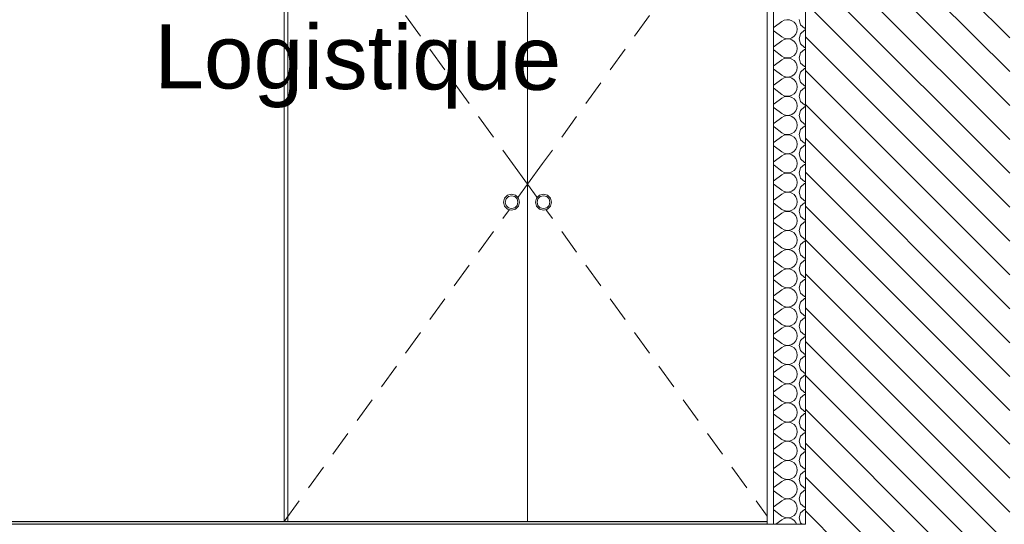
# Model space of a CAD drawing. Header units: millimetres. Extents: x 17009 to 157603, y -19950 to 21829.
# Tile 136 of 208: x 67239 to 70320, y 370 to 1950. Entities that reach past the tile are written whole.
import ezdxf

# ---------------------------------------------------------------- set-up
doc = ezdxf.new("R2010")
doc.units = ezdxf.units.MM
doc.header["$MEASUREMENT"] = 0
for name, color, linetype in [('01-STR_Dalles.ARCHI', 7, 'Continuous'), ('01-STR_Murs.ARCHI', 7, 'Continuous'), ('04-SOE_Revetement de sol.ARCHI', 7, 'Continuous'), ('05-INF _ ANNOTATIONS.ARCHI', 7, 'Continuous'), ('Portes Archicad', 7, 'Continuous')]:
    doc.layers.add(name, color=color, linetype=linetype)
doc.styles.add('STYLE_GENERE_1', font='arial.ttf')

# ---------------------------------------------------------------- blocks, each defined once
blk = doc.blocks.new('Élément de coupe_4_1')
at = {"layer": '01-STR_Murs.ARCHI', "linetype": 'Continuous', "lineweight": 0, "true_color": 0x000000}
h = blk.add_hatch(dxfattribs=at)
h.set_pattern_fill('Hachure_simple_0001', color=18, style=0, pattern_type=2)
h.set_pattern_definition([(315, (0, 0), (53.03301, 53.03301), [])])
h.paths.add_polyline_path([(70337.8, 3400), (69697.9, 3400), (69697.9, 0), (69878, 0), (69878, -390), (70187.7, -390), (70187.7, 0), (70337.8, 0)])
at = {"layer": '01-STR_Murs.ARCHI', "color": 7, "linetype": 'Continuous', "lineweight": 5}
blk.add_line((69697.9, 3400), (69697.9, 370), dxfattribs=at)
blk = doc.blocks.new('*X109')
at = {"layer": '01-STR_Murs.ARCHI', "color": 7, "linetype": 'Continuous', "lineweight": 5}
for p, q in [((69600, 1926), (69624, 1944)), ((69631.2, 1948), (69624, 1944)), ((69639.3, 1949.9), (69631.2, 1948)), ((69647.6, 1949.5), (69639.3, 1949.9)), ((69655.4, 1946.8), (69647.6, 1949.5)), ((69662.2, 1942.1), (69655.4, 1946.8)), ((69667.5, 1935.8), (69662.2, 1942.1)), ((69678, 1950), (69682.5, 1934.2)), ((69597.9, 1925.2), (69600, 1926)), ((69600, 1914), (69597.9, 1914.8)), ((69600, 1914), (69624, 1896)), ((69670.9, 1928.2), (69667.5, 1935.8)), ((69667.5, 1904.2), (69670.9, 1911.8)), ((69672, 1920), (69670.9, 1928.2)), ((69670.9, 1911.8), (69672, 1920)), ((69682.5, 1934.2), (69694.6, 1923.2)), ((69694.6, 1916.8), (69682.5, 1905.8)), ((69694.6, 1923.2), (69697.9, 1922.5)), ((69697.9, 1917.5), (69694.6, 1916.8)), ((69600, 1866), (69624, 1884)), ((69624, 1896), (69631.2, 1892)), ((69631.2, 1888), (69624, 1884)), ((69631.2, 1892), (69639.3, 1890.1)), ((69639.3, 1889.9), (69631.2, 1888)), ((69639.3, 1890.1), (69647.6, 1890.5)), ((69647.6, 1889.5), (69639.3, 1889.9)), ((69647.6, 1890.5), (69655.4, 1893.2)), ((69655.4, 1886.8), (69647.6, 1889.5)), ((69655.4, 1893.2), (69662.2, 1897.9)), ((69662.2, 1882.1), (69655.4, 1886.8)), ((69662.2, 1897.9), (69667.5, 1904.2)), ((69667.5, 1875.8), (69662.2, 1882.1)), ((69682.5, 1905.8), (69678, 1890)), ((69678, 1890), (69682.5, 1874.2)), ((69597.9, 1865.2), (69600, 1866)), ((69600, 1854), (69597.9, 1854.8)), ((69600, 1854), (69624, 1836)), ((69670.9, 1868.2), (69667.5, 1875.8)), ((69667.5, 1844.2), (69670.9, 1851.8)), ((69672, 1860), (69670.9, 1868.2)), ((69670.9, 1851.8), (69672, 1860)), ((69682.5, 1874.2), (69694.6, 1863.2)), ((69694.6, 1856.8), (69682.5, 1845.8)), ((69694.6, 1863.2), (69697.9, 1862.5)), ((69697.9, 1857.5), (69694.6, 1856.8)), ((69600, 1806), (69624, 1824)), ((69624, 1836), (69631.2, 1832)), ((69631.2, 1828), (69624, 1824)), ((69631.2, 1832), (69639.3, 1830.1)), ((69639.3, 1829.9), (69631.2, 1828)), ((69639.3, 1830.1), (69647.6, 1830.5)), ((69647.6, 1829.5), (69639.3, 1829.9)), ((69647.6, 1830.5), (69655.4, 1833.2)), ((69655.4, 1826.8), (69647.6, 1829.5)), ((69655.4, 1833.2), (69662.2, 1837.9)), ((69662.2, 1822.1), (69655.4, 1826.8)), ((69662.2, 1837.9), (69667.5, 1844.2)), ((69667.5, 1815.8), (69662.2, 1822.1)), ((69682.5, 1845.8), (69678, 1830)), ((69678, 1830), (69682.5, 1814.2)), ((69597.9, 1805.2), (69600, 1806)), ((69600, 1794), (69597.9, 1794.8)), ((69600, 1794), (69624, 1776)), ((69670.9, 1808.2), (69667.5, 1815.8)), ((69667.5, 1784.2), (69670.9, 1791.8)), ((69672, 1800), (69670.9, 1808.2)), ((69670.9, 1791.8), (69672, 1800)), ((69682.5, 1814.2), (69694.6, 1803.2)), ((69694.6, 1796.8), (69682.5, 1785.8)), ((69694.6, 1803.2), (69697.9, 1802.5)), ((69697.9, 1797.5), (69694.6, 1796.8)), ((69600, 1746), (69624, 1764)), ((69624, 1776), (69631.2, 1772)), ((69631.2, 1768), (69624, 1764)), ((69631.2, 1772), (69639.3, 1770.1)), ((69639.3, 1769.9), (69631.2, 1768)), ((69639.3, 1770.1), (69647.6, 1770.5)), ((69647.6, 1769.5), (69639.3, 1769.9)), ((69647.6, 1770.5), (69655.4, 1773.2)), ((69655.4, 1766.8), (69647.6, 1769.5)), ((69655.4, 1773.2), (69662.2, 1777.9)), ((69662.2, 1762.1), (69655.4, 1766.8)), ((69662.2, 1777.9), (69667.5, 1784.2)), ((69667.5, 1755.8), (69662.2, 1762.1)), ((69682.5, 1785.8), (69678, 1770)), ((69678, 1770), (69682.5, 1754.2)), ((69597.9, 1745.2), (69600, 1746)), ((69600, 1734), (69597.9, 1734.8)), ((69600, 1734), (69624, 1716)), ((69670.9, 1748.2), (69667.5, 1755.8)), ((69667.5, 1724.2), (69670.9, 1731.8)), ((69672, 1740), (69670.9, 1748.2)), ((69670.9, 1731.8), (69672, 1740)), ((69682.5, 1725.8), (69678, 1710)), ((69682.5, 1754.2), (69694.6, 1743.2)), ((69694.6, 1736.8), (69682.5, 1725.8)), ((69694.6, 1743.2), (69697.9, 1742.5)), ((69697.9, 1737.5), (69694.6, 1736.8)), ((69600, 1686), (69624, 1704)), ((69624, 1716), (69631.2, 1712)), ((69631.2, 1708), (69624, 1704)), ((69631.2, 1712), (69639.3, 1710.1)), ((69639.3, 1709.9), (69631.2, 1708)), ((69639.3, 1710.1), (69647.6, 1710.5)), ((69647.6, 1709.5), (69639.3, 1709.9)), ((69647.6, 1710.5), (69655.4, 1713.2)), ((69655.4, 1706.8), (69647.6, 1709.5)), ((69655.4, 1713.2), (69662.2, 1717.9)), ((69662.2, 1702.1), (69655.4, 1706.8)), ((69662.2, 1717.9), (69667.5, 1724.2)), ((69667.5, 1695.8), (69662.2, 1702.1)), ((69670.9, 1688.2), (69667.5, 1695.8)), ((69678, 1710), (69682.5, 1694.2)), ((69597.9, 1685.2), (69600, 1686)), ((69600, 1674), (69597.9, 1674.8)), ((69600, 1674), (69624, 1656)), ((69662.2, 1657.9), (69667.5, 1664.2)), ((69667.5, 1664.2), (69670.9, 1671.8)), ((69672, 1680), (69670.9, 1688.2)), ((69670.9, 1671.8), (69672, 1680)), ((69682.5, 1665.8), (69678, 1650)), ((69682.5, 1694.2), (69694.6, 1683.2)), ((69694.6, 1676.8), (69682.5, 1665.8)), ((69694.6, 1683.2), (69697.9, 1682.5)), ((69697.9, 1677.5), (69694.6, 1676.8)), ((69600, 1626), (69624, 1644)), ((69624, 1656), (69631.2, 1652)), ((69631.2, 1648), (69624, 1644)), ((69631.2, 1652), (69639.3, 1650.1)), ((69639.3, 1649.9), (69631.2, 1648)), ((69639.3, 1650.1), (69647.6, 1650.5)), ((69647.6, 1649.5), (69639.3, 1649.9)), ((69647.6, 1650.5), (69655.4, 1653.2)), ((69655.4, 1646.8), (69647.6, 1649.5)), ((69655.4, 1653.2), (69662.2, 1657.9)), ((69662.2, 1642.1), (69655.4, 1646.8)), ((69667.5, 1635.8), (69662.2, 1642.1)), ((69670.9, 1628.2), (69667.5, 1635.8)), ((69678, 1650), (69682.5, 1634.2)), ((69682.5, 1634.2), (69694.6, 1623.2)), ((69597.9, 1625.2), (69600, 1626)), ((69600, 1614), (69597.9, 1614.8)), ((69600, 1614), (69624, 1596)), ((69662.2, 1597.9), (69667.5, 1604.2)), ((69667.5, 1604.2), (69670.9, 1611.8)), ((69672, 1620), (69670.9, 1628.2)), ((69670.9, 1611.8), (69672, 1620)), ((69682.5, 1605.8), (69678, 1590)), ((69694.6, 1616.8), (69682.5, 1605.8)), ((69694.6, 1623.2), (69697.9, 1622.5)), ((69697.9, 1617.5), (69694.6, 1616.8)), ((69600, 1566), (69624, 1584)), ((69624, 1596), (69631.2, 1592)), ((69631.2, 1588), (69624, 1584)), ((69631.2, 1592), (69639.3, 1590.1)), ((69639.3, 1589.9), (69631.2, 1588)), ((69639.3, 1590.1), (69647.6, 1590.5)), ((69647.6, 1589.5), (69639.3, 1589.9)), ((69647.6, 1590.5), (69655.4, 1593.2)), ((69655.4, 1586.8), (69647.6, 1589.5)), ((69655.4, 1593.2), (69662.2, 1597.9)), ((69662.2, 1582.1), (69655.4, 1586.8)), ((69667.5, 1575.8), (69662.2, 1582.1)), ((69670.9, 1568.2), (69667.5, 1575.8)), ((69678, 1590), (69682.5, 1574.2)), ((69682.5, 1574.2), (69694.6, 1563.2)), ((69597.9, 1565.2), (69600, 1566)), ((69600, 1554), (69597.9, 1554.8)), ((69600, 1554), (69624, 1536)), ((69662.2, 1537.9), (69667.5, 1544.2)), ((69667.5, 1544.2), (69670.9, 1551.8)), ((69672, 1560), (69670.9, 1568.2)), ((69670.9, 1551.8), (69672, 1560)), ((69682.5, 1545.8), (69678, 1530)), ((69694.6, 1556.8), (69682.5, 1545.8)), ((69694.6, 1563.2), (69697.9, 1562.5)), ((69697.9, 1557.5), (69694.6, 1556.8)), ((69600, 1506), (69624, 1524)), ((69624, 1536), (69631.2, 1532)), ((69631.2, 1528), (69624, 1524)), ((69631.2, 1532), (69639.3, 1530.1)), ((69639.3, 1529.9), (69631.2, 1528)), ((69639.3, 1530.1), (69647.6, 1530.5)), ((69647.6, 1529.5), (69639.3, 1529.9)), ((69647.6, 1530.5), (69655.4, 1533.2)), ((69655.4, 1526.8), (69647.6, 1529.5)), ((69655.4, 1533.2), (69662.2, 1537.9)), ((69662.2, 1522.1), (69655.4, 1526.8)), ((69667.5, 1515.8), (69662.2, 1522.1)), ((69670.9, 1508.2), (69667.5, 1515.8)), ((69678, 1530), (69682.5, 1514.2)), ((69682.5, 1514.2), (69694.6, 1503.2)), ((69597.9, 1505.2), (69600, 1506)), ((69600, 1494), (69597.9, 1494.8)), ((69600, 1494), (69624, 1476)), ((69662.2, 1477.9), (69667.5, 1484.2)), ((69667.5, 1484.2), (69670.9, 1491.8)), ((69672, 1500), (69670.9, 1508.2)), ((69670.9, 1491.8), (69672, 1500)), ((69682.5, 1485.8), (69678, 1470)), ((69694.6, 1496.8), (69682.5, 1485.8)), ((69694.6, 1503.2), (69697.9, 1502.5)), ((69697.9, 1497.5), (69694.6, 1496.8)), ((69600, 1446), (69624, 1464)), ((69624, 1476), (69631.2, 1472)), ((69631.2, 1468), (69624, 1464)), ((69631.2, 1472), (69639.3, 1470.1)), ((69639.3, 1469.9), (69631.2, 1468)), ((69639.3, 1470.1), (69647.6, 1470.5)), ((69647.6, 1469.5), (69639.3, 1469.9)), ((69647.6, 1470.5), (69655.4, 1473.2)), ((69655.4, 1466.8), (69647.6, 1469.5)), ((69655.4, 1473.2), (69662.2, 1477.9)), ((69662.2, 1462.1), (69655.4, 1466.8)), ((69667.5, 1455.8), (69662.2, 1462.1)), ((69670.9, 1448.2), (69667.5, 1455.8)), ((69678, 1470), (69682.5, 1454.2)), ((69682.5, 1454.2), (69694.6, 1443.2)), ((69597.9, 1445.2), (69600, 1446)), ((69600, 1434), (69597.9, 1434.8)), ((69600, 1434), (69624, 1416)), ((69655.4, 1413.2), (69662.2, 1417.9)), ((69662.2, 1417.9), (69667.5, 1424.2)), ((69667.5, 1424.2), (69670.9, 1431.8)), ((69672, 1440), (69670.9, 1448.2)), ((69670.9, 1431.8), (69672, 1440)), ((69682.5, 1425.8), (69678, 1410)), ((69694.6, 1436.8), (69682.5, 1425.8)), ((69694.6, 1443.2), (69697.9, 1442.5)), ((69697.9, 1437.5), (69694.6, 1436.8)), ((69600, 1386), (69624, 1404)), ((69624, 1416), (69631.2, 1412)), ((69631.2, 1408), (69624, 1404)), ((69631.2, 1412), (69639.3, 1410.1)), ((69639.3, 1409.9), (69631.2, 1408)), ((69639.3, 1410.1), (69647.6, 1410.5)), ((69647.6, 1409.5), (69639.3, 1409.9)), ((69647.6, 1410.5), (69655.4, 1413.2)), ((69655.4, 1406.8), (69647.6, 1409.5)), ((69662.2, 1402.1), (69655.4, 1406.8)), ((69667.5, 1395.8), (69662.2, 1402.1)), ((69670.9, 1388.2), (69667.5, 1395.8)), ((69672, 1380), (69670.9, 1388.2)), ((69678, 1410), (69682.5, 1394.2)), ((69682.5, 1394.2), (69694.6, 1383.2)), ((69597.9, 1385.2), (69600, 1386)), ((69600, 1374), (69597.9, 1374.8)), ((69600, 1374), (69624, 1356)), ((69624, 1356), (69631.2, 1352)), ((69655.4, 1353.2), (69662.2, 1357.9)), ((69662.2, 1357.9), (69667.5, 1364.2)), ((69667.5, 1364.2), (69670.9, 1371.8)), ((69670.9, 1371.8), (69672, 1380)), ((69682.5, 1365.8), (69678, 1350)), ((69694.6, 1376.8), (69682.5, 1365.8)), ((69694.6, 1383.2), (69697.9, 1382.5)), ((69697.9, 1377.5), (69694.6, 1376.8)), ((69597.9, 1325.2), (69600, 1326)), ((69600, 1326), (69624, 1344)), ((69631.2, 1348), (69624, 1344)), ((69631.2, 1352), (69639.3, 1350.1)), ((69639.3, 1349.9), (69631.2, 1348)), ((69639.3, 1350.1), (69647.6, 1350.5)), ((69647.6, 1349.5), (69639.3, 1349.9)), ((69647.6, 1350.5), (69655.4, 1353.2)), ((69655.4, 1346.8), (69647.6, 1349.5)), ((69662.2, 1342.1), (69655.4, 1346.8)), ((69667.5, 1335.8), (69662.2, 1342.1)), ((69670.9, 1328.2), (69667.5, 1335.8)), ((69672, 1320), (69670.9, 1328.2)), ((69678, 1350), (69682.5, 1334.2)), ((69682.5, 1334.2), (69694.6, 1323.2)), ((69600, 1314), (69597.9, 1314.8)), ((69600, 1314), (69624, 1296)), ((69624, 1296), (69631.2, 1292)), ((69655.4, 1293.2), (69662.2, 1297.9)), ((69662.2, 1297.9), (69667.5, 1304.2)), ((69667.5, 1304.2), (69670.9, 1311.8)), ((69670.9, 1311.8), (69672, 1320)), ((69682.5, 1305.8), (69678, 1290)), ((69694.6, 1316.8), (69682.5, 1305.8)), ((69694.6, 1323.2), (69697.9, 1322.5)), ((69697.9, 1317.5), (69694.6, 1316.8)), ((69597.9, 1265.2), (69600, 1266)), ((69600, 1266), (69624, 1284)), ((69631.2, 1288), (69624, 1284)), ((69631.2, 1292), (69639.3, 1290.1)), ((69639.3, 1289.9), (69631.2, 1288)), ((69639.3, 1290.1), (69647.6, 1290.5)), ((69647.6, 1289.5), (69639.3, 1289.9)), ((69647.6, 1290.5), (69655.4, 1293.2)), ((69655.4, 1286.8), (69647.6, 1289.5)), ((69662.2, 1282.1), (69655.4, 1286.8)), ((69667.5, 1275.8), (69662.2, 1282.1)), ((69670.9, 1268.2), (69667.5, 1275.8)), ((69672, 1260), (69670.9, 1268.2)), ((69678, 1290), (69682.5, 1274.2)), ((69682.5, 1274.2), (69694.6, 1263.2)), ((69600, 1254), (69597.9, 1254.8)), ((69600, 1254), (69624, 1236)), ((69624, 1236), (69631.2, 1232)), ((69647.6, 1230.5), (69655.4, 1233.2)), ((69655.4, 1233.2), (69662.2, 1237.9)), ((69662.2, 1237.9), (69667.5, 1244.2)), ((69667.5, 1244.2), (69670.9, 1251.8)), ((69670.9, 1251.8), (69672, 1260)), ((69682.5, 1245.8), (69678, 1230)), ((69694.6, 1256.8), (69682.5, 1245.8)), ((69694.6, 1263.2), (69697.9, 1262.5)), ((69697.9, 1257.5), (69694.6, 1256.8)), ((69597.9, 1205.2), (69600, 1206)), ((69600, 1206), (69624, 1224)), ((69631.2, 1228), (69624, 1224)), ((69631.2, 1232), (69639.3, 1230.1)), ((69639.3, 1229.9), (69631.2, 1228)), ((69639.3, 1230.1), (69647.6, 1230.5)), ((69647.6, 1229.5), (69639.3, 1229.9)), ((69655.4, 1226.8), (69647.6, 1229.5)), ((69662.2, 1222.1), (69655.4, 1226.8)), ((69667.5, 1215.8), (69662.2, 1222.1)), ((69670.9, 1208.2), (69667.5, 1215.8)), ((69672, 1200), (69670.9, 1208.2)), ((69678, 1230), (69682.5, 1214.2)), ((69682.5, 1214.2), (69694.6, 1203.2)), ((69694.6, 1203.2), (69697.9, 1202.5)), ((69600, 1194), (69597.9, 1194.8)), ((69600, 1194), (69624, 1176)), ((69624, 1176), (69631.2, 1172)), ((69631.2, 1172), (69639.3, 1170.1)), ((69647.6, 1170.5), (69655.4, 1173.2)), ((69655.4, 1173.2), (69662.2, 1177.9)), ((69662.2, 1177.9), (69667.5, 1184.2)), ((69667.5, 1184.2), (69670.9, 1191.8)), ((69670.9, 1191.8), (69672, 1200)), ((69682.5, 1185.8), (69678, 1170)), ((69694.6, 1196.8), (69682.5, 1185.8)), ((69697.9, 1197.5), (69694.6, 1196.8)), ((69597.9, 1145.2), (69600, 1146)), ((69600, 1146), (69624, 1164)), ((69631.2, 1168), (69624, 1164)), ((69639.3, 1169.9), (69631.2, 1168)), ((69639.3, 1170.1), (69647.6, 1170.5)), ((69647.6, 1169.5), (69639.3, 1169.9)), ((69655.4, 1166.8), (69647.6, 1169.5)), ((69662.2, 1162.1), (69655.4, 1166.8)), ((69667.5, 1155.8), (69662.2, 1162.1)), ((69670.9, 1148.2), (69667.5, 1155.8)), ((69672, 1140), (69670.9, 1148.2)), ((69678, 1170), (69682.5, 1154.2)), ((69682.5, 1154.2), (69694.6, 1143.2)), ((69694.6, 1143.2), (69697.9, 1142.5)), ((69600, 1134), (69597.9, 1134.8)), ((69600, 1134), (69624, 1116)), ((69624, 1116), (69631.2, 1112)), ((69631.2, 1112), (69639.3, 1110.1)), ((69639.3, 1109.9), (69631.2, 1108)), ((69639.3, 1110.1), (69647.6, 1110.5)), ((69647.6, 1109.5), (69639.3, 1109.9)), ((69647.6, 1110.5), (69655.4, 1113.2)), ((69655.4, 1106.8), (69647.6, 1109.5)), ((69655.4, 1113.2), (69662.2, 1117.9)), ((69662.2, 1117.9), (69667.5, 1124.2)), ((69667.5, 1124.2), (69670.9, 1131.8)), ((69670.9, 1131.8), (69672, 1140)), ((69682.5, 1125.8), (69678, 1110)), ((69678, 1110), (69682.5, 1094.2)), ((69694.6, 1136.8), (69682.5, 1125.8)), ((69697.9, 1137.5), (69694.6, 1136.8)), ((69597.9, 1085.2), (69600, 1086)), ((69600, 1086), (69624, 1104)), ((69631.2, 1108), (69624, 1104)), ((69662.2, 1102.1), (69655.4, 1106.8)), ((69667.5, 1095.8), (69662.2, 1102.1)), ((69670.9, 1088.2), (69667.5, 1095.8)), ((69672, 1080), (69670.9, 1088.2)), ((69670.9, 1071.8), (69672, 1080)), ((69682.5, 1094.2), (69694.6, 1083.2)), ((69694.6, 1083.2), (69697.9, 1082.5)), ((69600, 1074), (69597.9, 1074.8)), ((69600, 1074), (69624, 1056)), ((69624, 1056), (69631.2, 1052)), ((69631.2, 1048), (69624, 1044)), ((69631.2, 1052), (69639.3, 1050.1)), ((69639.3, 1049.9), (69631.2, 1048)), ((69639.3, 1050.1), (69647.6, 1050.5)), ((69647.6, 1049.5), (69639.3, 1049.9)), ((69647.6, 1050.5), (69655.4, 1053.2)), ((69655.4, 1046.8), (69647.6, 1049.5)), ((69655.4, 1053.2), (69662.2, 1057.9)), ((69662.2, 1057.9), (69667.5, 1064.2)), ((69667.5, 1064.2), (69670.9, 1071.8)), ((69682.5, 1065.8), (69678, 1050)), ((69678, 1050), (69682.5, 1034.2)), ((69694.6, 1076.8), (69682.5, 1065.8)), ((69697.9, 1077.5), (69694.6, 1076.8)), ((69597.9, 1025.2), (69600, 1026)), ((69600, 1026), (69624, 1044)), ((69662.2, 1042.1), (69655.4, 1046.8)), ((69667.5, 1035.8), (69662.2, 1042.1)), ((69670.9, 1028.2), (69667.5, 1035.8)), ((69672, 1020), (69670.9, 1028.2)), ((69670.9, 1011.8), (69672, 1020)), ((69682.5, 1034.2), (69694.6, 1023.2)), ((69694.6, 1016.8), (69682.5, 1005.8)), ((69694.6, 1023.2), (69697.9, 1022.5)), ((69697.9, 1017.5), (69694.6, 1016.8)), ((69600, 1014), (69597.9, 1014.8)), ((69600, 1014), (69624, 996)), ((69624, 996), (69631.2, 992)), ((69631.2, 988), (69624, 984)), ((69631.2, 992), (69639.3, 990.1)), ((69639.3, 989.9), (69631.2, 988)), ((69639.3, 990.1), (69647.6, 990.5)), ((69647.6, 989.5), (69639.3, 989.9)), ((69647.6, 990.5), (69655.4, 993.2)), ((69655.4, 986.8), (69647.6, 989.5)), ((69655.4, 993.2), (69662.2, 997.9)), ((69662.2, 982.1), (69655.4, 986.8)), ((69662.2, 997.9), (69667.5, 1004.2)), ((69667.5, 1004.2), (69670.9, 1011.8)), ((69682.5, 1005.8), (69678, 990)), ((69678, 990), (69682.5, 974.2)), ((69597.9, 965.2), (69600, 966)), ((69600, 966), (69624, 984)), ((69667.5, 975.8), (69662.2, 982.1)), ((69670.9, 968.2), (69667.5, 975.8)), ((69672, 960), (69670.9, 968.2)), ((69670.9, 951.8), (69672, 960)), ((69682.5, 974.2), (69694.6, 963.2)), ((69694.6, 956.8), (69682.5, 945.8)), ((69694.6, 963.2), (69697.9, 962.5)), ((69697.9, 957.5), (69694.6, 956.8)), ((69600, 954), (69597.9, 954.8)), ((69600, 954), (69624, 936)), ((69624, 936), (69631.2, 932)), ((69631.2, 928), (69624, 924)), ((69631.2, 932), (69639.3, 930.1)), ((69639.3, 929.9), (69631.2, 928)), ((69639.3, 930.1), (69647.6, 930.5)), ((69647.6, 929.5), (69639.3, 929.9)), ((69647.6, 930.5), (69655.4, 933.2)), ((69655.4, 926.8), (69647.6, 929.5)), ((69655.4, 933.2), (69662.2, 937.9)), ((69662.2, 922.1), (69655.4, 926.8)), ((69662.2, 937.9), (69667.5, 944.2)), ((69667.5, 944.2), (69670.9, 951.8)), ((69682.5, 945.8), (69678, 930)), ((69678, 930), (69682.5, 914.2)), ((69597.9, 905.2), (69600, 906)), ((69600, 894), (69597.9, 894.8)), ((69600, 906), (69624, 924)), ((69600, 894), (69624, 876)), ((69667.5, 915.8), (69662.2, 922.1)), ((69670.9, 908.2), (69667.5, 915.8)), ((69672, 900), (69670.9, 908.2)), ((69670.9, 891.8), (69672, 900)), ((69682.5, 914.2), (69694.6, 903.2)), ((69694.6, 896.8), (69682.5, 885.8)), ((69694.6, 903.2), (69697.9, 902.5)), ((69697.9, 897.5), (69694.6, 896.8)), ((69600, 846), (69624, 864)), ((69624, 876), (69631.2, 872)), ((69631.2, 868), (69624, 864)), ((69631.2, 872), (69639.3, 870.1)), ((69639.3, 869.9), (69631.2, 868)), ((69639.3, 870.1), (69647.6, 870.5)), ((69647.6, 869.5), (69639.3, 869.9)), ((69647.6, 870.5), (69655.4, 873.2)), ((69655.4, 866.8), (69647.6, 869.5)), ((69655.4, 873.2), (69662.2, 877.9)), ((69662.2, 862.1), (69655.4, 866.8)), ((69662.2, 877.9), (69667.5, 884.2)), ((69667.5, 884.2), (69670.9, 891.8)), ((69682.5, 885.8), (69678, 870)), ((69678, 870), (69682.5, 854.2)), ((69597.9, 845.2), (69600, 846)), ((69600, 834), (69597.9, 834.8)), ((69600, 834), (69624, 816)), ((69667.5, 855.8), (69662.2, 862.1)), ((69670.9, 848.2), (69667.5, 855.8)), ((69672, 840), (69670.9, 848.2)), ((69670.9, 831.8), (69672, 840)), ((69682.5, 854.2), (69694.6, 843.2)), ((69694.6, 836.8), (69682.5, 825.8)), ((69694.6, 843.2), (69697.9, 842.5)), ((69697.9, 837.5), (69694.6, 836.8)), ((69600, 786), (69624, 804)), ((69624, 816), (69631.2, 812)), ((69631.2, 808), (69624, 804)), ((69631.2, 812), (69639.3, 810.1)), ((69639.3, 809.9), (69631.2, 808)), ((69639.3, 810.1), (69647.6, 810.5)), ((69647.6, 809.5), (69639.3, 809.9)), ((69647.6, 810.5), (69655.4, 813.2)), ((69655.4, 806.8), (69647.6, 809.5)), ((69655.4, 813.2), (69662.2, 817.9)), ((69662.2, 802.1), (69655.4, 806.8)), ((69662.2, 817.9), (69667.5, 824.2)), ((69667.5, 795.8), (69662.2, 802.1)), ((69667.5, 824.2), (69670.9, 831.8)), ((69682.5, 825.8), (69678, 810)), ((69678, 810), (69682.5, 794.2)), ((69597.9, 785.2), (69600, 786)), ((69600, 774), (69597.9, 774.8)), ((69600, 774), (69624, 756)), ((69670.9, 788.2), (69667.5, 795.8)), ((69667.5, 764.2), (69670.9, 771.8)), ((69672, 780), (69670.9, 788.2)), ((69670.9, 771.8), (69672, 780)), ((69682.5, 794.2), (69694.6, 783.2)), ((69694.6, 776.8), (69682.5, 765.8)), ((69694.6, 783.2), (69697.9, 782.5)), ((69697.9, 777.5), (69694.6, 776.8)), ((69600, 726), (69624, 744)), ((69624, 756), (69631.2, 752)), ((69631.2, 748), (69624, 744)), ((69631.2, 752), (69639.3, 750.1)), ((69639.3, 749.9), (69631.2, 748)), ((69639.3, 750.1), (69647.6, 750.5)), ((69647.6, 749.5), (69639.3, 749.9)), ((69647.6, 750.5), (69655.4, 753.2)), ((69655.4, 746.8), (69647.6, 749.5)), ((69655.4, 753.2), (69662.2, 757.9)), ((69662.2, 742.1), (69655.4, 746.8)), ((69662.2, 757.9), (69667.5, 764.2)), ((69667.5, 735.8), (69662.2, 742.1)), ((69682.5, 765.8), (69678, 750)), ((69678, 750), (69682.5, 734.2)), ((69597.9, 725.2), (69600, 726)), ((69600, 714), (69597.9, 714.8)), ((69600, 714), (69624, 696)), ((69670.9, 728.2), (69667.5, 735.8)), ((69667.5, 704.2), (69670.9, 711.8)), ((69672, 720), (69670.9, 728.2)), ((69670.9, 711.8), (69672, 720)), ((69682.5, 734.2), (69694.6, 723.2)), ((69694.6, 716.8), (69682.5, 705.8)), ((69694.6, 723.2), (69697.9, 722.5)), ((69697.9, 717.5), (69694.6, 716.8)), ((69600, 666), (69624, 684)), ((69624, 696), (69631.2, 692)), ((69631.2, 688), (69624, 684)), ((69631.2, 692), (69639.3, 690.1)), ((69639.3, 689.9), (69631.2, 688)), ((69639.3, 690.1), (69647.6, 690.5)), ((69647.6, 689.5), (69639.3, 689.9)), ((69647.6, 690.5), (69655.4, 693.2)), ((69655.4, 686.8), (69647.6, 689.5)), ((69655.4, 693.2), (69662.2, 697.9)), ((69662.2, 682.1), (69655.4, 686.8)), ((69662.2, 697.9), (69667.5, 704.2)), ((69667.5, 675.8), (69662.2, 682.1)), ((69682.5, 705.8), (69678, 690)), ((69678, 690), (69682.5, 674.2)), ((69597.9, 665.2), (69600, 666)), ((69600, 654), (69597.9, 654.8)), ((69600, 654), (69624, 636)), ((69670.9, 668.2), (69667.5, 675.8)), ((69667.5, 644.2), (69670.9, 651.8)), ((69672, 660), (69670.9, 668.2)), ((69670.9, 651.8), (69672, 660)), ((69682.5, 674.2), (69694.6, 663.2)), ((69694.6, 656.8), (69682.5, 645.8)), ((69694.6, 663.2), (69697.9, 662.5)), ((69697.9, 657.5), (69694.6, 656.8)), ((69600, 606), (69624, 624)), ((69624, 636), (69631.2, 632)), ((69631.2, 628), (69624, 624)), ((69631.2, 632), (69639.3, 630.1)), ((69639.3, 629.9), (69631.2, 628)), ((69639.3, 630.1), (69647.6, 630.5)), ((69647.6, 629.5), (69639.3, 629.9)), ((69647.6, 630.5), (69655.4, 633.2)), ((69655.4, 626.8), (69647.6, 629.5)), ((69655.4, 633.2), (69662.2, 637.9)), ((69662.2, 622.1), (69655.4, 626.8)), ((69662.2, 637.9), (69667.5, 644.2)), ((69667.5, 615.8), (69662.2, 622.1)), ((69682.5, 645.8), (69678, 630)), ((69678, 630), (69682.5, 614.2)), ((69597.9, 605.2), (69600, 606)), ((69600, 594), (69597.9, 594.8)), ((69600, 594), (69624, 576)), ((69670.9, 608.2), (69667.5, 615.8)), ((69667.5, 584.2), (69670.9, 591.8)), ((69672, 600), (69670.9, 608.2)), ((69670.9, 591.8), (69672, 600)), ((69682.5, 585.8), (69678, 570)), ((69682.5, 614.2), (69694.6, 603.2)), ((69694.6, 596.8), (69682.5, 585.8)), ((69694.6, 603.2), (69697.9, 602.5)), ((69697.9, 597.5), (69694.6, 596.8)), ((69600, 546), (69624, 564)), ((69624, 576), (69631.2, 572)), ((69631.2, 568), (69624, 564)), ((69631.2, 572), (69639.3, 570.1)), ((69639.3, 569.9), (69631.2, 568)), ((69639.3, 570.1), (69647.6, 570.5)), ((69647.6, 569.5), (69639.3, 569.9)), ((69647.6, 570.5), (69655.4, 573.2)), ((69655.4, 566.8), (69647.6, 569.5)), ((69655.4, 573.2), (69662.2, 577.9)), ((69662.2, 562.1), (69655.4, 566.8)), ((69662.2, 577.9), (69667.5, 584.2)), ((69667.5, 555.8), (69662.2, 562.1)), ((69670.9, 548.2), (69667.5, 555.8)), ((69678, 570), (69682.5, 554.2)), ((69597.9, 545.2), (69600, 546)), ((69600, 534), (69597.9, 534.8)), ((69600, 534), (69624, 516)), ((69662.2, 517.9), (69667.5, 524.2)), ((69667.5, 524.2), (69670.9, 531.8)), ((69672, 540), (69670.9, 548.2)), ((69670.9, 531.8), (69672, 540)), ((69682.5, 525.8), (69678, 510)), ((69682.5, 554.2), (69694.6, 543.2)), ((69694.6, 536.8), (69682.5, 525.8)), ((69694.6, 543.2), (69697.9, 542.5)), ((69697.9, 537.5), (69694.6, 536.8)), ((69600, 486), (69624, 504)), ((69624, 516), (69631.2, 512)), ((69631.2, 508), (69624, 504)), ((69631.2, 512), (69639.3, 510.1)), ((69639.3, 509.9), (69631.2, 508)), ((69639.3, 510.1), (69647.6, 510.5)), ((69647.6, 509.5), (69639.3, 509.9)), ((69647.6, 510.5), (69655.4, 513.2)), ((69655.4, 506.8), (69647.6, 509.5)), ((69655.4, 513.2), (69662.2, 517.9)), ((69662.2, 502.1), (69655.4, 506.8)), ((69667.5, 495.8), (69662.2, 502.1)), ((69670.9, 488.2), (69667.5, 495.8)), ((69678, 510), (69682.5, 494.2)), ((69682.5, 494.2), (69694.6, 483.2)), ((69597.9, 485.2), (69600, 486)), ((69600, 474), (69597.9, 474.8)), ((69600, 474), (69624, 456)), ((69662.2, 457.9), (69667.5, 464.2)), ((69667.5, 464.2), (69670.9, 471.8)), ((69672, 480), (69670.9, 488.2)), ((69670.9, 471.8), (69672, 480)), ((69682.5, 465.8), (69678, 450)), ((69694.6, 476.8), (69682.5, 465.8)), ((69694.6, 483.2), (69697.9, 482.5)), ((69697.9, 477.5), (69694.6, 476.8)), ((69600, 426), (69624, 444)), ((69624, 456), (69631.2, 452)), ((69631.2, 448), (69624, 444)), ((69631.2, 452), (69639.3, 450.1)), ((69639.3, 449.9), (69631.2, 448)), ((69639.3, 450.1), (69647.6, 450.5)), ((69647.6, 449.5), (69639.3, 449.9)), ((69647.6, 450.5), (69655.4, 453.2)), ((69655.4, 446.8), (69647.6, 449.5)), ((69655.4, 453.2), (69662.2, 457.9)), ((69662.2, 442.1), (69655.4, 446.8)), ((69667.5, 435.8), (69662.2, 442.1)), ((69670.9, 428.2), (69667.5, 435.8)), ((69678, 450), (69682.5, 434.2)), ((69682.5, 434.2), (69694.6, 423.2)), ((69597.9, 425.2), (69600, 426)), ((69600, 414), (69597.9, 414.8)), ((69600, 414), (69624, 396)), ((69662.2, 397.9), (69667.5, 404.2)), ((69667.5, 404.2), (69670.9, 411.8)), ((69672, 420), (69670.9, 428.2)), ((69670.9, 411.8), (69672, 420)), ((69682.5, 405.8), (69678, 390)), ((69694.6, 416.8), (69682.5, 405.8)), ((69694.6, 423.2), (69697.9, 422.5)), ((69697.9, 417.5), (69694.6, 416.8)), ((69605.3, 370), (69624, 384)), ((69624, 396), (69631.2, 392)), ((69631.2, 388), (69624, 384)), ((69631.2, 392), (69639.3, 390.1)), ((69639.3, 389.9), (69631.2, 388)), ((69639.3, 390.1), (69647.6, 390.5)), ((69647.6, 389.5), (69639.3, 389.9)), ((69647.6, 390.5), (69655.4, 393.2)), ((69655.4, 386.8), (69647.6, 389.5)), ((69655.4, 393.2), (69662.2, 397.9)), ((69662.2, 382.1), (69655.4, 386.8)), ((69667.5, 375.8), (69662.2, 382.1)), ((69670.1, 370), (69667.5, 375.8)), ((69678, 390), (69682.5, 374.2)), ((69682.5, 374.2), (69687.1, 370))]:
    blk.add_line(p, q, dxfattribs=at)
blk = doc.blocks.new('Élément de coupe_87_1')
at = {"layer": '01-STR_Murs.ARCHI', "color": 7, "linetype": 'Continuous', "lineweight": 5}
for p, q in [((69577.9, 3400), (69577.9, 370)), ((69597.9, 3400), (69597.9, 370))]:
    blk.add_line(p, q, dxfattribs=at)
at = {"layer": '01-STR_Murs.ARCHI', "lineweight": 0}
blk.add_blockref('*X109', (0, 0), dxfattribs=at)
blk = doc.blocks.new('Élément de coupe_469_1')
at = {"layer": '01-STR_Dalles.ARCHI', "color": 7, "linetype": 'Continuous', "lineweight": 5}
blk.add_line((69577.9, 370), (69577.9, 370), dxfattribs=at)
at = {"layer": '01-STR_Dalles.ARCHI', "color": 7, "linetype": 'Continuous', "lineweight": 5, "flags": 128}
blk.add_lwpolyline([(69697.9, 370), (69597.9, 370), (69577.9, 370), (62240, 370)], dxfattribs=at)
blk = doc.blocks.new('Élément de coupe_565_1')
at = {"layer": '04-SOE_Revetement de sol.ARCHI', "linetype": 'Continuous', "lineweight": 0, "true_color": 0x3f3f3f}
blk.add_hatch(color=250, dxfattribs=at).paths.add_polyline_path([(62240, 370), (69577.9, 370), (69577.9, 378.6), (62240, 378.6)])
at = {"layer": '04-SOE_Revetement de sol.ARCHI', "color": 7, "linetype": 'Continuous', "lineweight": 5}
for q in [(66841.6, 378.6), (69577.9, 370)]:
    blk.add_line((69577.9, 378.6), q, dxfattribs=at)
blk = doc.blocks.new('Élément de coupe_1026_1')
at = {"layer": 'Portes Archicad', "color": 7, "linetype": 'Continuous', "lineweight": 5}
for p, q in [((68828.2, 2490.6), (68066.3, 2490.6)), ((68066.3, 2490.6), (68066.3, 378.6)), ((68066.3, 2490.6), (68113.1, 2425.7)), ((68078.3, 378.6), (68078.3, 2478.6)), ((68078.3, 2478.6), (69577.9, 2478.6)), ((68828.2, 378.6), (68828.2, 2490.6)), ((68828.2, 2490.6), (69577.9, 2490.6)), ((69577.9, 2473.5), (69543.4, 2425.7)), ((68142.3, 2385.2), (68189.1, 2320.3)), ((69514.2, 2385.2), (69467.4, 2320.3)), ((68218.4, 2279.8), (68265.2, 2214.9)), ((69438.1, 2279.8), (69391.3, 2214.9)), ((68294.5, 2174.3), (68341.3, 2109.5)), ((69362, 2174.3), (69315.2, 2109.5)), ((68370.5, 2068.9), (68417.4, 2004)), ((69286, 2068.9), (69239.1, 2004)), ((68446.6, 1963.5), (68493.4, 1898.6)), ((69209.9, 1963.5), (69163.1, 1898.6)), ((68522.7, 1858.1), (68569.5, 1793.2)), ((69133.8, 1858.1), (69087, 1793.2)), ((68598.7, 1752.7), (68645.6, 1687.8)), ((69057.8, 1752.7), (69010.9, 1687.8)), ((68674.8, 1647.2), (68721.6, 1582.4)), ((68981.7, 1647.2), (68934.9, 1582.4)), ((68750.9, 1541.8), (68781.4, 1499.5)), ((68905.6, 1541.8), (68875.1, 1499.5)), ((68781.4, 1499.5), (68828.2, 1434.6)), ((68875.1, 1499.5), (68828.2, 1434.6)), ((68798.1, 1392.9), (68828.2, 1434.6)), ((68858.2, 1393.1), (68828.2, 1434.6)), ((68752.9, 1378.6), (68756.3, 1391.1)), ((68756.3, 1391.1), (68765.4, 1400.3)), ((68757.9, 1378.6), (68760.6, 1388.6)), ((68758, 1378.6), (68760.6, 1388.6)), ((68760.6, 1388.6), (68768, 1395.9)), ((68760.6, 1388.6), (68767.9, 1395.9)), ((68765.4, 1400.3), (68777.9, 1403.6)), ((68767.9, 1395.9), (68777.9, 1398.6)), ((68777.9, 1403.6), (68790.4, 1400.3)), ((68777.9, 1398.6), (68777.9, 1398.6)), ((68777.9, 1398.6), (68787.9, 1395.9)), ((68778.1, 1403.6), (68778.2, 1403.6)), ((68778.2, 1403.6), (68790.7, 1400.3)), ((68787.9, 1395.9), (68795.3, 1388.6)), ((68790.4, 1400.3), (68799.6, 1391.1)), ((68790.7, 1400.3), (68799.9, 1391.1)), ((68790.7, 1400.3), (68790.8, 1400.3)), ((68790.8, 1400.3), (68799.9, 1391.1)), ((68795.3, 1388.6), (68797.9, 1378.6)), ((68799.6, 1391.1), (68802.9, 1378.6)), ((68799.9, 1391.1), (68803.2, 1378.6)), ((68799.9, 1391.1), (68803.3, 1378.6)), ((68856.3, 1391.1), (68852.9, 1378.6)), ((68865.4, 1400.3), (68856.3, 1391.1)), ((68860.6, 1388.6), (68857.9, 1378.6)), ((68860.6, 1388.6), (68858, 1378.6)), ((68868, 1395.9), (68860.6, 1388.6)), ((68867.9, 1395.9), (68860.6, 1388.6)), ((68877.9, 1403.6), (68865.4, 1400.3)), ((68877.9, 1398.6), (68867.9, 1395.9)), ((68890.4, 1400.3), (68877.9, 1403.6)), ((68877.9, 1398.6), (68877.9, 1398.6)), ((68887.9, 1395.9), (68877.9, 1398.6)), ((68878.2, 1403.6), (68878.1, 1403.6)), ((68890.7, 1400.3), (68878.2, 1403.6)), ((68895.2, 1388.6), (68887.9, 1395.9)), ((68899.6, 1391.1), (68890.4, 1400.3)), ((68899.9, 1391.1), (68890.7, 1400.3)), ((68899.9, 1391.1), (68890.7, 1400.3)), ((68890.7, 1400.3), (68890.7, 1400.3)), ((68897.9, 1378.6), (68895.2, 1388.6)), ((68902.9, 1378.6), (68899.6, 1391.1)), ((68903.2, 1378.6), (68899.9, 1391.1)), ((68903.2, 1378.6), (68899.9, 1391.1)), ((68756.3, 1366.1), (68752.9, 1378.6)), ((68765.4, 1356.9), (68756.3, 1366.1)), ((68760.6, 1368.6), (68757.9, 1378.6)), ((68760.6, 1368.6), (68758, 1378.6)), ((68768, 1361.3), (68760.6, 1368.6)), ((68767.9, 1361.3), (68760.6, 1368.6)), ((68777.9, 1353.6), (68765.4, 1356.9)), ((68777.9, 1358.6), (68767.9, 1361.3)), ((68787.9, 1361.3), (68777.9, 1358.6)), ((68777.9, 1358.6), (68777.9, 1358.6)), ((68790.4, 1356.9), (68777.9, 1353.6)), ((68790.7, 1356.9), (68778.2, 1353.6)), ((68795.3, 1368.6), (68787.9, 1361.3)), ((68799.6, 1366.1), (68790.4, 1356.9)), ((68799.9, 1366.1), (68790.7, 1356.9)), ((68790.8, 1356.9), (68790.7, 1356.9)), ((68799.9, 1366.1), (68790.8, 1356.9)), ((68797.9, 1378.6), (68795.3, 1368.6)), ((68802.9, 1378.6), (68799.6, 1366.1)), ((68803.2, 1378.6), (68799.9, 1366.1)), ((68803.3, 1378.6), (68799.9, 1366.1)), ((68852.9, 1378.6), (68856.3, 1366.1)), ((68856.3, 1366.1), (68865.4, 1356.9)), ((68857.9, 1378.6), (68860.6, 1368.6)), ((68858, 1378.6), (68860.6, 1368.6)), ((68860.6, 1368.6), (68868, 1361.3)), ((68860.6, 1368.6), (68867.9, 1361.3)), ((68865.4, 1356.9), (68877.9, 1353.6)), ((68867.9, 1361.3), (68877.9, 1358.6)), ((68877.9, 1358.6), (68887.9, 1361.3)), ((68877.9, 1358.6), (68877.9, 1358.6)), ((68877.9, 1353.6), (68890.4, 1356.9)), ((68878.2, 1353.6), (68890.7, 1356.9)), ((68887.9, 1361.3), (68895.2, 1368.6)), ((68890.4, 1356.9), (68899.6, 1366.1)), ((68890.7, 1356.9), (68899.9, 1366.1)), ((68890.7, 1356.9), (68899.9, 1366.1)), ((68890.7, 1356.9), (68890.7, 1356.9)), ((68895.2, 1368.6), (68897.9, 1378.6)), ((68899.6, 1366.1), (68902.9, 1378.6)), ((68899.9, 1366.1), (68903.2, 1378.6)), ((68899.9, 1366.1), (68903.2, 1378.6)), ((68750.9, 1327.4), (68771.1, 1355.4)), ((68778.2, 1353.6), (68778.1, 1353.6)), ((68878.1, 1353.6), (68878.2, 1353.6)), ((68905.6, 1327.4), (68885.3, 1355.5)), ((68674.8, 1222), (68721.6, 1286.8)), ((68981.7, 1222), (68934.9, 1286.8)), ((68598.7, 1116.5), (68645.6, 1181.4)), ((69057.8, 1116.5), (69010.9, 1181.4)), ((68522.7, 1011.1), (68569.5, 1076)), ((69133.8, 1011.1), (69087, 1076)), ((68446.6, 905.7), (68493.4, 970.6)), ((69209.9, 905.7), (69163.1, 970.6)), ((68370.5, 800.3), (68417.4, 865.2)), ((69286, 800.3), (69239.1, 865.2)), ((68294.5, 694.9), (68341.3, 759.7)), ((69362, 694.9), (69315.2, 759.7)), ((68218.4, 589.4), (68265.2, 654.3)), ((69438.1, 589.4), (69391.3, 654.3)), ((68142.3, 484), (68189.1, 548.9)), ((69514.2, 484), (69467.4, 548.9)), ((68066.3, 378.6), (68113.1, 443.5)), ((69577.9, 395.7), (69543.4, 443.5))]:
    blk.add_line(p, q, dxfattribs=at)

msp = doc.modelspace()

# ---------------------------------------------------------------- block references
at = {"layer": '01-STR_Dalles.ARCHI', "lineweight": 0}
msp.add_blockref('Élément de coupe_469_1', (0, 0), dxfattribs=at)
at = {"layer": '01-STR_Murs.ARCHI', "lineweight": 0}
for name in ['Élément de coupe_87_1', 'Élément de coupe_4_1']:
    msp.add_blockref(name, (0, 0), dxfattribs=at)
at = {"layer": '04-SOE_Revetement de sol.ARCHI', "lineweight": 0}
msp.add_blockref('Élément de coupe_565_1', (0, 0), dxfattribs=at)
at = {"layer": 'Portes Archicad', "lineweight": 0}
msp.add_blockref('Élément de coupe_1026_1', (0, 0), dxfattribs=at)

# ---------------------------------------------------------------- texts
at = {"layer": '05-INF _ ANNOTATIONS.ARCHI', "color": 7, "linetype": 'Continuous', "lineweight": 5, "insert": (67659.822, 1805.349), "char_height": 200, "attachment_point": 4, "rotation": 359.745113, "style": 'STYLE_GENERE_1'}
msp.add_mtext('\\A1;{\\pql;\\fArial|b0|i0|c0|p0;\\W1.000000;Logistique}', dxfattribs=at)

doc.saveas('drawing.dxf')
